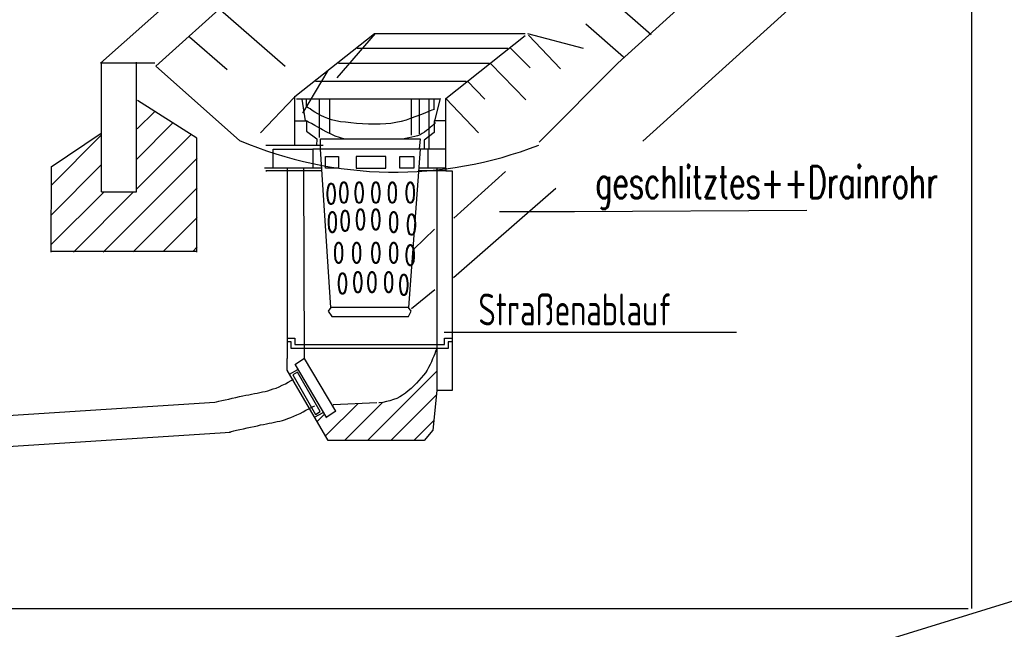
# Model space of a CAD drawing. Extents: x 3409653 to 3410193, y 5788342 to 5789000.
# Tile 46 of 79: x 3409832 to 3409863, y 5788860 to 5788879. Entities that reach past the tile are written whole.
import ezdxf

# ---------------------------------------------------------------- set-up
doc = ezdxf.new("R2010")
doc.units = 0
doc.header["$MEASUREMENT"] = 0
for name, pattern in [('LINIENART0', [0]), ('LINIENART1', [50, 40, -10]), ('LINIENART4', [120, 70, -10, 10, -10, 10, -10])]:
    doc.linetypes.add(name, pattern=pattern)
doc.layers.add('Schnitt_Ablauf_Mulde', color=7, linetype='Continuous')
doc.layers.add('TOP-LINIEN', color=7, linetype='Continuous')
doc.styles.add('SIMPLEX', font='simplex')

msp = doc.modelspace()

# ---------------------------------------------------------------- linework, layer by layer
at = {"layer": 'Schnitt_Ablauf_Mulde', "color": 176, "linetype": 'LINIENART0'}
for p, q in [((3409861.90976, 5788891.33486), (3409861.90976, 5788860.65722)), ((3409861.90976, 5788891.33486), (3409861.90976, 5788860.65722)), ((3409802.50769, 5788860.65722), (3409861.80765, 5788860.65722)), ((3409802.50769, 5788860.65722), (3409861.80765, 5788860.65722))]:
    msp.add_line(p, q, dxfattribs=at)
at = {"layer": 'Schnitt_Ablauf_Mulde', "color": 144, "linetype": 'LINIENART0'}
for p, q in [((3409834.63184, 5788877.73694), (3409847.6894, 5788889.2897)), ((3409834.63184, 5788877.73694), (3409847.6894, 5788889.2897)), ((3409836.36578, 5788877.63434), (3409846.93358, 5788887.17614)), ((3409836.36578, 5788877.63434), (3409846.93358, 5788887.17614)), ((3409850.83238, 5788877.73694), (3409857.03968, 5788883.34232)), ((3409850.83238, 5788877.73694), (3409857.03968, 5788883.34232)), ((3409851.6221, 5788875.29529), (3409857.8294, 5788880.90067)), ((3409851.6221, 5788875.29529), (3409857.8294, 5788880.90067)), ((3409849.85768, 5788880.40454), (3409851.88574, 5788878.63298)), ((3409849.85768, 5788880.40454), (3409851.88574, 5788878.63298)), ((3409838.39384, 5788879.40248), (3409840.41848, 5788877.63434)), ((3409838.39384, 5788879.40248), (3409840.41848, 5788877.63434)), ((3409849.83374, 5788878.9613), (3409851.01364, 5788877.93188)), ((3409849.83374, 5788878.9613), (3409851.01364, 5788877.93188)), ((3409837.41914, 5788878.56116), (3409838.59904, 5788877.53174)), ((3409837.41914, 5788878.56116), (3409838.59904, 5788877.53174)), ((3409840.72628, 5788876.68358), (3409843.21604, 5788878.66034)), ((3409840.72628, 5788876.68358), (3409843.21604, 5788878.66034)), ((3409843.23998, 5788878.66034), (3409842.03614, 5788877.27524)), ((3409843.23998, 5788878.66034), (3409842.03614, 5788877.27524)), ((3409843.21604, 5788878.66034), (3409847.93564, 5788878.66034)), ((3409843.21604, 5788878.66034), (3409847.93564, 5788878.66034)), ((3409845.44588, 5788876.62886), (3409847.93564, 5788878.6022)), ((3409845.44588, 5788876.62886), (3409847.93564, 5788878.6022)), ((3409848.01088, 5788878.66034), (3409849.75508, 5788878.19864)), ((3409848.01088, 5788878.66034), (3409849.75508, 5788878.19864)), ((3409848.03824, 5788878.60904), (3409849.03688, 5788877.55568)), ((3409848.03824, 5788878.60904), (3409849.03688, 5788877.55568)), ((3409842.67568, 5788878.19864), (3409847.39528, 5788878.19864)), ((3409842.67568, 5788878.19864), (3409847.39528, 5788878.19864)), ((3409847.45684, 5788878.22258), (3409848.08954, 5788877.58304)), ((3409847.45684, 5788878.22258), (3409848.08954, 5788877.58304)), ((3409836.335, 5788877.73694), (3409834.63184, 5788877.73694)), ((3409836.335, 5788877.73694), (3409834.63184, 5788877.73694)), ((3409834.66946, 5788873.70476), (3409834.67288, 5788877.76088)), ((3409834.66946, 5788873.70476), (3409834.67288, 5788877.76088)), ((3409835.76044, 5788873.70476), (3409835.76044, 5788877.76088)), ((3409835.76044, 5788873.70476), (3409835.76044, 5788877.76088)), ((3409838.98892, 5788875.31558), (3409836.36578, 5788877.63434)), ((3409838.98892, 5788875.31558), (3409836.36578, 5788877.63434)), ((3409842.08744, 5788877.73694), (3409846.80704, 5788877.73694)), ((3409842.08744, 5788877.73694), (3409846.80704, 5788877.73694)), ((3409846.85834, 5788877.70958), (3409847.95958, 5788876.58098)), ((3409846.85834, 5788877.70958), (3409847.95958, 5788876.58098)), ((3409848.36998, 5788875.25402), (3409850.83238, 5788877.73694)), ((3409848.36998, 5788875.25402), (3409850.83238, 5788877.73694)), ((3409841.75228, 5788877.50438), (3409840.95884, 5788876.17058)), ((3409841.75228, 5788877.50438), (3409840.95884, 5788876.17058)), ((3409841.36924, 5788877.17264), (3409846.08884, 5788877.17264)), ((3409841.36924, 5788877.17264), (3409846.08884, 5788877.17264)), ((3409846.12988, 5788877.1658), (3409846.67708, 5788876.60834)), ((3409846.12988, 5788877.1658), (3409846.67708, 5788876.60834)), ((3409840.70234, 5788876.65964), (3409839.64898, 5788875.55498)), ((3409840.70234, 5788876.65964), (3409839.64898, 5788875.55498)), ((3409840.71602, 5788876.7041), (3409840.71602, 5788875.16168)), ((3409840.71602, 5788876.7041), (3409840.71602, 5788875.16168)), ((3409837.65512, 5788875.38056), (3409835.79806, 5788876.56046)), ((3409837.65512, 5788875.38056), (3409835.79806, 5788876.56046)), ((3409845.28856, 5788876.60834), (3409840.77758, 5788876.60834)), ((3409845.28856, 5788876.60834), (3409840.77758, 5788876.60834)), ((3409840.93832, 5788876.60834), (3409841.04434, 5788875.92434)), ((3409840.93832, 5788876.60834), (3409841.04434, 5788875.92434)), ((3409841.08538, 5788876.36552), (3409841.08538, 5788876.60834)), ((3409841.08538, 5788876.36552), (3409841.08538, 5788876.60834)), ((3409841.13668, 5788876.33474), (3409841.08538, 5788876.36552)), ((3409841.13668, 5788876.33474), (3409841.08538, 5788876.36552)), ((3409841.48552, 5788876.61176), (3409841.48552, 5788875.40792)), ((3409841.48552, 5788876.61176), (3409841.48552, 5788875.40792)), ((3409841.81042, 5788876.61176), (3409841.81042, 5788875.5242)), ((3409841.81042, 5788876.61176), (3409841.81042, 5788875.5242)), ((3409844.36858, 5788876.62202), (3409844.36858, 5788875.48316)), ((3409844.36858, 5788876.62202), (3409844.36858, 5788875.48316)), ((3409844.6114, 5788876.62886), (3409844.6114, 5788875.5242)), ((3409844.6114, 5788876.62886), (3409844.6114, 5788875.5242)), ((3409844.93288, 5788875.04198), (3409844.93288, 5788876.62886)), ((3409844.93288, 5788875.04198), (3409844.93288, 5788876.62886)), ((3409844.93288, 5788875.04198), (3409844.93288, 5788876.62886)), ((3409844.93288, 5788875.04198), (3409844.93288, 5788876.62886)), ((3409845.08678, 5788876.28344), (3409845.08678, 5788876.62886)), ((3409845.27146, 5788876.62886), (3409845.08678, 5788875.8833)), ((3409845.08678, 5788876.28344), (3409845.08678, 5788876.62886)), ((3409845.27146, 5788876.62886), (3409845.08678, 5788875.8833)), ((3409845.44588, 5788875.04198), (3409845.44588, 5788876.62886)), ((3409845.44588, 5788876.62886), (3409846.47188, 5788875.55498)), ((3409845.44588, 5788875.04198), (3409845.44588, 5788876.62886)), ((3409845.44588, 5788876.62886), (3409846.47188, 5788875.55498)), ((3409835.7878, 5788875.67468), (3409836.335, 5788876.22188)), ((3409835.7878, 5788875.67468), (3409836.335, 5788876.22188)), ((3409841.19824, 5788876.30054), (3409841.13668, 5788876.33474)), ((3409841.19824, 5788876.30054), (3409841.13668, 5788876.33474)), ((3409841.27006, 5788876.25266), (3409841.19824, 5788876.30054)), ((3409841.27006, 5788876.25266), (3409841.19824, 5788876.30054)), ((3409841.34872, 5788876.20136), (3409841.27006, 5788876.25266)), ((3409841.34872, 5788876.20136), (3409841.27006, 5788876.25266)), ((3409841.44106, 5788876.15006), (3409841.34872, 5788876.20136)), ((3409841.44106, 5788876.15006), (3409841.34872, 5788876.20136)), ((3409841.53682, 5788876.09534), (3409841.44106, 5788876.15006)), ((3409841.53682, 5788876.09534), (3409841.44106, 5788876.15006)), ((3409841.64626, 5788876.04404), (3409841.53682, 5788876.09534)), ((3409841.64626, 5788876.04404), (3409841.53682, 5788876.09534)), ((3409841.75912, 5788875.99616), (3409841.64626, 5788876.04404)), ((3409841.75912, 5788875.99616), (3409841.64626, 5788876.04404)), ((3409844.51222, 5788876.05772), (3409844.36516, 5788876.00642)), ((3409844.51222, 5788876.05772), (3409844.36516, 5788876.00642)), ((3409844.65586, 5788876.11586), (3409844.51222, 5788876.05772)), ((3409844.65586, 5788876.11586), (3409844.51222, 5788876.05772)), ((3409844.78924, 5788876.17058), (3409844.65586, 5788876.11586)), ((3409844.78924, 5788876.17058), (3409844.65586, 5788876.11586)), ((3409844.90894, 5788876.21846), (3409844.78924, 5788876.17058)), ((3409844.90894, 5788876.21846), (3409844.78924, 5788876.17058)), ((3409845.01154, 5788876.2595), (3409844.90894, 5788876.21846)), ((3409845.01154, 5788876.2595), (3409844.90894, 5788876.21846)), ((3409845.08678, 5788876.28344), (3409845.01154, 5788876.2595)), ((3409845.08678, 5788876.28344), (3409845.01154, 5788876.2595)), ((3409835.77754, 5788874.73076), (3409836.90614, 5788875.85936)), ((3409835.77754, 5788874.73076), (3409836.90614, 5788875.85936)), ((3409840.72628, 5788875.92434), (3409841.08538, 5788875.92434)), ((3409840.72628, 5788875.92434), (3409841.08538, 5788875.92434)), ((3409841.15378, 5788875.89014), (3409841.08538, 5788875.92434)), ((3409841.08538, 5788875.92434), (3409841.08538, 5788875.60628)), ((3409841.15378, 5788875.89014), (3409841.08538, 5788875.92434)), ((3409841.08538, 5788875.92434), (3409841.08538, 5788875.60628)), ((3409841.24612, 5788875.84226), (3409841.15378, 5788875.89014)), ((3409841.24612, 5788875.84226), (3409841.15378, 5788875.89014)), ((3409841.34872, 5788875.7807), (3409841.24612, 5788875.84226)), ((3409841.34872, 5788875.7807), (3409841.24612, 5788875.84226)), ((3409841.465, 5788875.71572), (3409841.34872, 5788875.7807)), ((3409841.465, 5788875.71572), (3409841.34872, 5788875.7807)), ((3409841.8754, 5788875.95512), (3409841.75912, 5788875.99616)), ((3409841.8754, 5788875.95512), (3409841.75912, 5788875.99616)), ((3409842.00878, 5788875.92434), (3409841.8754, 5788875.95512)), ((3409842.00878, 5788875.92434), (3409841.8754, 5788875.95512)), ((3409842.149, 5788875.9004), (3409842.00878, 5788875.92434)), ((3409842.149, 5788875.9004), (3409842.00878, 5788875.92434)), ((3409842.30632, 5788875.87988), (3409842.149, 5788875.9004)), ((3409842.30632, 5788875.87988), (3409842.149, 5788875.9004)), ((3409842.47732, 5788875.85936), (3409842.30632, 5788875.87988)), ((3409842.47732, 5788875.85936), (3409842.30632, 5788875.87988)), ((3409842.65516, 5788875.84226), (3409842.47732, 5788875.85936)), ((3409842.65516, 5788875.84226), (3409842.47732, 5788875.85936)), ((3409842.83984, 5788875.832), (3409842.65516, 5788875.84226)), ((3409842.83984, 5788875.832), (3409842.65516, 5788875.84226)), ((3409843.02452, 5788875.82174), (3409842.83984, 5788875.832)), ((3409843.02452, 5788875.82174), (3409842.83984, 5788875.832)), ((3409843.21604, 5788875.82174), (3409843.02452, 5788875.82174)), ((3409843.21604, 5788875.82174), (3409843.02452, 5788875.82174)), ((3409843.39388, 5788875.82174), (3409843.21604, 5788875.82174)), ((3409843.39388, 5788875.82174), (3409843.21604, 5788875.82174)), ((3409843.5683, 5788875.832), (3409843.39388, 5788875.82174)), ((3409843.5683, 5788875.832), (3409843.39388, 5788875.82174)), ((3409843.72904, 5788875.84226), (3409843.5683, 5788875.832)), ((3409843.72904, 5788875.84226), (3409843.5683, 5788875.832)), ((3409843.88294, 5788875.86962), (3409843.72904, 5788875.84226)), ((3409843.88294, 5788875.86962), (3409843.72904, 5788875.84226)), ((3409844.0471, 5788875.91066), (3409843.88294, 5788875.86962)), ((3409844.0471, 5788875.91066), (3409843.88294, 5788875.86962)), ((3409844.20442, 5788875.9517), (3409844.0471, 5788875.91066)), ((3409844.20442, 5788875.9517), (3409844.0471, 5788875.91066)), ((3409844.36516, 5788876.00642), (3409844.20442, 5788875.9517)), ((3409844.36516, 5788876.00642), (3409844.20442, 5788875.9517)), ((3409845.01154, 5788875.76018), (3409844.96024, 5788875.71572)), ((3409845.01154, 5788875.76018), (3409844.96024, 5788875.71572)), ((3409845.05258, 5788875.80122), (3409845.01154, 5788875.76018)), ((3409845.05258, 5788875.80122), (3409845.01154, 5788875.76018)), ((3409845.08678, 5788875.832), (3409845.05258, 5788875.80122)), ((3409845.08678, 5788875.832), (3409845.05258, 5788875.80122)), ((3409845.44588, 5788875.92434), (3409845.08678, 5788875.92434)), ((3409845.08678, 5788875.92434), (3409845.08678, 5788875.56524)), ((3409845.44588, 5788875.92434), (3409845.08678, 5788875.92434)), ((3409845.08678, 5788875.92434), (3409845.08678, 5788875.56524)), ((3409845.1244, 5788875.85936), (3409845.08678, 5788875.832)), ((3409845.1244, 5788875.85936), (3409845.08678, 5788875.832)), ((3409833.08942, 5788873.90312), (3409834.6592, 5788875.4729)), ((3409833.08942, 5788873.90312), (3409834.6592, 5788875.4729)), ((3409833.09284, 5788874.48794), (3409834.6592, 5788875.5413)), ((3409833.09284, 5788874.48794), (3409834.6592, 5788875.5413)), ((3409835.76044, 5788873.78684), (3409837.47386, 5788875.50026)), ((3409835.76044, 5788873.78684), (3409837.47386, 5788875.50026)), ((3409841.08538, 5788875.60628), (3409841.41028, 5788875.36688)), ((3409841.08538, 5788875.60628), (3409841.41028, 5788875.36688)), ((3409841.58812, 5788875.6439), (3409841.465, 5788875.71572)), ((3409841.58812, 5788875.6439), (3409841.465, 5788875.71572)), ((3409841.7215, 5788875.5755), (3409841.58812, 5788875.6439)), ((3409841.7215, 5788875.5755), (3409841.58812, 5788875.6439)), ((3409841.85488, 5788875.51052), (3409841.7215, 5788875.5755)), ((3409841.85488, 5788875.51052), (3409841.7215, 5788875.5755)), ((3409841.98826, 5788875.44896), (3409841.85488, 5788875.51052)), ((3409841.98826, 5788875.44896), (3409841.85488, 5788875.51052)), ((3409842.12164, 5788875.40108), (3409841.98826, 5788875.44896)), ((3409842.12164, 5788875.40108), (3409841.98826, 5788875.44896)), ((3409844.38568, 5788875.41134), (3409844.29334, 5788875.39082)), ((3409844.38568, 5788875.41134), (3409844.29334, 5788875.39082)), ((3409844.47802, 5788875.43186), (3409844.38568, 5788875.41134)), ((3409844.47802, 5788875.43186), (3409844.38568, 5788875.41134)), ((3409844.5601, 5788875.45922), (3409844.47802, 5788875.43186)), ((3409844.5601, 5788875.45922), (3409844.47802, 5788875.43186)), ((3409844.64218, 5788875.49342), (3409844.5601, 5788875.45922)), ((3409844.64218, 5788875.49342), (3409844.5601, 5788875.45922)), ((3409844.714, 5788875.53104), (3409844.64218, 5788875.49342)), ((3409844.714, 5788875.53104), (3409844.64218, 5788875.49342)), ((3409844.77898, 5788875.5755), (3409844.714, 5788875.53104)), ((3409844.77898, 5788875.5755), (3409844.714, 5788875.53104)), ((3409845.08678, 5788875.56524), (3409844.76872, 5788875.32584)), ((3409845.08678, 5788875.56524), (3409844.76872, 5788875.32584)), ((3409844.84738, 5788875.62338), (3409844.77898, 5788875.5755)), ((3409844.84738, 5788875.62338), (3409844.77898, 5788875.5755)), ((3409844.90894, 5788875.66784), (3409844.84738, 5788875.62338)), ((3409844.90894, 5788875.66784), (3409844.84738, 5788875.62338)), ((3409844.96024, 5788875.71572), (3409844.90894, 5788875.66784)), ((3409844.96024, 5788875.71572), (3409844.90894, 5788875.66784)), ((3409837.65512, 5788871.81008), (3409837.65512, 5788875.38056)), ((3409837.65512, 5788871.81008), (3409837.65512, 5788875.38056)), ((3409839.80972, 5788875.1651), (3409841.60864, 5788875.1651)), ((3409839.80972, 5788875.1651), (3409841.60864, 5788875.1651)), ((3409841.41028, 5788875.35662), (3409841.40344, 5788875.1651)), ((3409841.41028, 5788875.35662), (3409841.40344, 5788875.1651)), ((3409841.41028, 5788875.36688), (3409841.41028, 5788875.35662)), ((3409841.41028, 5788875.36688), (3409841.41028, 5788875.35662)), ((3409841.52656, 5788875.04198), (3409841.52656, 5788875.36688)), ((3409841.52656, 5788875.36688), (3409844.6456, 5788875.36688)), ((3409841.52656, 5788875.04198), (3409841.52656, 5788875.36688)), ((3409841.52656, 5788875.36688), (3409844.6456, 5788875.36688)), ((3409842.24476, 5788875.36688), (3409842.12164, 5788875.40108)), ((3409842.24476, 5788875.36688), (3409842.12164, 5788875.40108)), ((3409842.2516, 5788875.36688), (3409842.24476, 5788875.36688)), ((3409842.2516, 5788875.36688), (3409842.24476, 5788875.36688)), ((3409844.19074, 5788875.3703), (3409844.0984, 5788875.35662)), ((3409844.19074, 5788875.3703), (3409844.0984, 5788875.35662)), ((3409844.29334, 5788875.39082), (3409844.19074, 5788875.3703)), ((3409844.29334, 5788875.39082), (3409844.19074, 5788875.3703)), ((3409844.6456, 5788875.36688), (3409844.6114, 5788875.04198)), ((3409844.6456, 5788875.36688), (3409844.6114, 5788875.04198)), ((3409844.76872, 5788875.32584), (3409844.76872, 5788875.04198)), ((3409844.76872, 5788875.32584), (3409844.76872, 5788875.04198)), ((3409840.0457, 5788874.44348), (3409840.0457, 5788875.04198)), ((3409840.0457, 5788875.04198), (3409841.28716, 5788875.04198)), ((3409840.0457, 5788874.44348), (3409840.0457, 5788875.04198)), ((3409840.0457, 5788875.04198), (3409841.28716, 5788875.04198)), ((3409844.88842, 5788875.04198), (3409841.28716, 5788875.04198)), ((3409841.28716, 5788875.04198), (3409841.28716, 5788874.44348)), ((3409844.88842, 5788875.04198), (3409841.28716, 5788875.04198)), ((3409841.28716, 5788875.04198), (3409841.28716, 5788874.44348)), ((3409841.84462, 5788870.08298), (3409841.52656, 5788875.04198)), ((3409841.84462, 5788870.08298), (3409841.52656, 5788875.04198)), ((3409841.6873, 5788874.44348), (3409841.6873, 5788874.806)), ((3409841.6873, 5788874.806), (3409842.08744, 5788874.806)), ((3409841.6873, 5788874.44348), (3409841.6873, 5788874.806)), ((3409841.6873, 5788874.806), (3409842.08744, 5788874.806)), ((3409842.08744, 5788874.806), (3409842.08744, 5788874.44348)), ((3409842.08744, 5788874.806), (3409842.08744, 5788874.44348)), ((3409842.6449, 5788874.806), (3409842.6449, 5788874.44348)), ((3409843.5683, 5788874.806), (3409842.6449, 5788874.806)), ((3409842.6449, 5788874.806), (3409842.6449, 5788874.44348)), ((3409843.5683, 5788874.806), (3409842.6449, 5788874.806)), ((3409843.5683, 5788874.44348), (3409843.5683, 5788874.806)), ((3409843.5683, 5788874.44348), (3409843.5683, 5788874.806)), ((3409844.00948, 5788874.44348), (3409844.00948, 5788874.806)), ((3409844.00948, 5788874.806), (3409844.44724, 5788874.806)), ((3409844.00948, 5788874.44348), (3409844.00948, 5788874.806)), ((3409844.00948, 5788874.806), (3409844.44724, 5788874.806)), ((3409844.6456, 5788875.04198), (3409844.2865, 5788870.08298)), ((3409844.6456, 5788875.04198), (3409844.2865, 5788870.08298)), ((3409844.44724, 5788874.806), (3409844.44724, 5788874.44348)), ((3409844.44724, 5788874.806), (3409844.44724, 5788874.44348)), ((3409845.44588, 5788875.04198), (3409844.88842, 5788875.04198)), ((3409844.88842, 5788875.04198), (3409844.88842, 5788874.44348)), ((3409845.44588, 5788875.04198), (3409844.88842, 5788875.04198)), ((3409844.88842, 5788875.04198), (3409844.88842, 5788874.44348)), ((3409845.44588, 5788874.44348), (3409845.44588, 5788875.04198)), ((3409845.44588, 5788874.44348), (3409845.44588, 5788875.04198)), ((3409833.09284, 5788874.48794), (3409833.08258, 5788871.81008)), ((3409833.09284, 5788874.48794), (3409833.08258, 5788871.81008)), ((3409833.08942, 5788872.9763), (3409834.66262, 5788874.54608)), ((3409833.08942, 5788872.9763), (3409834.66262, 5788874.54608)), ((3409834.72418, 5788871.81692), (3409837.65854, 5788874.7547)), ((3409834.72418, 5788871.81692), (3409837.65854, 5788874.7547)), ((3409841.56418, 5788874.44348), (3409839.76868, 5788874.44348)), ((3409841.56418, 5788874.44348), (3409839.76868, 5788874.44348)), ((3409841.5676, 5788874.36482), (3409839.80972, 5788874.36482)), ((3409839.80972, 5788874.36482), (3409839.8405, 5788874.36482)), ((3409841.5676, 5788874.36482), (3409839.80972, 5788874.36482)), ((3409839.80972, 5788874.36482), (3409839.8405, 5788874.36482)), ((3409840.48688, 5788874.43664), (3409840.48688, 5788868.48242)), ((3409840.48688, 5788874.43664), (3409840.48688, 5788868.48242)), ((3409840.99304, 5788874.43664), (3409841.01014, 5788868.48242)), ((3409840.99304, 5788874.43664), (3409841.01014, 5788868.48242)), ((3409842.08744, 5788874.44348), (3409841.6873, 5788874.44348)), ((3409842.08744, 5788874.44348), (3409841.6873, 5788874.44348)), ((3409842.6449, 5788874.44348), (3409843.5683, 5788874.44348)), ((3409842.6449, 5788874.44348), (3409843.5683, 5788874.44348)), ((3409844.44724, 5788874.44348), (3409844.00948, 5788874.44348)), ((3409844.44724, 5788874.44348), (3409844.00948, 5788874.44348)), ((3409845.44588, 5788874.36482), (3409844.5943, 5788874.36482)), ((3409845.44588, 5788874.36482), (3409844.5943, 5788874.36482)), ((3409845.44588, 5788874.44348), (3409844.60114, 5788874.44348)), ((3409845.44588, 5788874.44348), (3409844.60114, 5788874.44348)), ((3409845.16886, 5788874.44348), (3409845.16886, 5788867.48036)), ((3409845.16886, 5788874.44348), (3409845.16886, 5788867.48036)), ((3409845.44588, 5788874.44348), (3409845.44588, 5788874.36482)), ((3409845.44588, 5788874.44348), (3409845.44588, 5788874.36482)), ((3409845.44588, 5788874.36482), (3409845.64766, 5788874.36482)), ((3409845.44588, 5788874.36482), (3409845.64766, 5788874.36482)), ((3409845.64766, 5788874.36482), (3409845.64766, 5788867.48036)), ((3409845.64766, 5788874.36482), (3409845.64766, 5788867.48036)), ((3409833.08258, 5788872.04264), (3409834.75154, 5788873.70476)), ((3409833.08258, 5788872.04264), (3409834.75154, 5788873.70476)), ((3409833.7871, 5788871.81692), (3409835.67494, 5788873.70476)), ((3409833.7871, 5788871.81692), (3409835.67494, 5788873.70476)), ((3409834.66946, 5788873.70818), (3409835.76044, 5788873.70818)), ((3409834.66946, 5788873.70818), (3409835.76044, 5788873.70818)), ((3409835.65784, 5788871.82718), (3409837.66538, 5788873.82788)), ((3409835.65784, 5788871.82718), (3409837.66538, 5788873.82788)), ((3409836.59834, 5788871.83744), (3409837.66538, 5788872.90448)), ((3409836.59834, 5788871.83744), (3409837.66538, 5788872.90448)), ((3409837.6688, 5788871.84086), (3409833.07232, 5788871.84086)), ((3409837.6688, 5788871.84086), (3409833.07232, 5788871.84086)), ((3409837.532, 5788871.84086), (3409837.6688, 5788871.98108)), ((3409837.532, 5788871.84086), (3409837.6688, 5788871.98108)), ((3409841.84462, 5788870.08298), (3409841.76938, 5788869.96328)), ((3409841.84462, 5788870.08298), (3409841.76938, 5788869.96328)), ((3409841.76938, 5788869.96328), (3409841.88566, 5788869.80596)), ((3409841.76938, 5788869.96328), (3409841.88566, 5788869.80596)), ((3409844.2865, 5788870.08298), (3409841.84462, 5788870.08298)), ((3409844.2865, 5788870.08298), (3409841.84462, 5788870.08298)), ((3409844.36858, 5788869.96328), (3409844.2865, 5788870.08298)), ((3409844.36858, 5788869.96328), (3409844.2865, 5788870.08298)), ((3409844.2865, 5788869.80596), (3409844.36858, 5788869.96328)), ((3409844.2865, 5788869.80596), (3409844.36858, 5788869.96328)), ((3409841.88566, 5788869.80596), (3409844.2865, 5788869.80596)), ((3409841.88566, 5788869.80596), (3409844.2865, 5788869.80596)), ((3409840.48688, 5788869.12196), (3409840.72628, 5788869.12196)), ((3409840.48688, 5788869.12196), (3409840.72628, 5788869.12196)), ((3409840.61, 5788869.00568), (3409840.48688, 5788869.00568)), ((3409840.61, 5788869.00568), (3409840.48688, 5788869.00568)), ((3409840.61, 5788868.8039), (3409840.61, 5788869.00568)), ((3409840.61, 5788868.8039), (3409840.61, 5788869.00568)), ((3409840.72628, 5788869.12196), (3409840.72628, 5788868.9236)), ((3409840.72628, 5788869.12196), (3409840.72628, 5788868.9236)), ((3409845.41168, 5788868.9236), (3409845.41168, 5788869.12196)), ((3409845.41168, 5788869.12196), (3409845.64766, 5788869.12196)), ((3409845.41168, 5788868.9236), (3409845.41168, 5788869.12196)), ((3409845.41168, 5788869.12196), (3409845.64766, 5788869.12196)), ((3409845.64766, 5788869.00568), (3409845.52796, 5788869.00568)), ((3409845.52796, 5788869.00568), (3409845.52796, 5788868.8039)), ((3409845.64766, 5788869.00568), (3409845.52796, 5788869.00568)), ((3409845.52796, 5788869.00568), (3409845.52796, 5788868.8039)), ((3409845.64766, 5788869.12196), (3409845.64766, 5788869.00568)), ((3409845.64766, 5788869.12196), (3409845.64766, 5788869.00568)), ((3409845.52796, 5788868.8039), (3409840.61, 5788868.8039)), ((3409845.52796, 5788868.8039), (3409840.61, 5788868.8039)), ((3409840.72628, 5788868.9236), (3409845.41168, 5788868.9236)), ((3409840.72628, 5788868.9236), (3409845.41168, 5788868.9236)), ((3409845.10388, 5788868.62948), (3409845.0731, 5788868.55424)), ((3409845.10388, 5788868.62948), (3409845.0731, 5788868.55424)), ((3409845.12782, 5788868.7013), (3409845.10388, 5788868.62948)), ((3409845.12782, 5788868.7013), (3409845.10388, 5788868.62948)), ((3409845.14834, 5788868.75944), (3409845.12782, 5788868.7013)), ((3409845.14834, 5788868.75944), (3409845.12782, 5788868.7013)), ((3409845.16886, 5788868.8039), (3409845.14834, 5788868.75944)), ((3409845.16886, 5788868.8039), (3409845.14834, 5788868.75944)), ((3409840.48688, 5788868.12332), (3409840.48688, 5788868.48242)), ((3409840.48688, 5788868.12332), (3409840.48688, 5788868.48242)), ((3409841.02382, 5788868.48584), (3409840.72286, 5788868.28748)), ((3409841.02382, 5788868.48584), (3409840.72286, 5788868.28748)), ((3409842.00878, 5788866.84082), (3409841.02382, 5788868.48584)), ((3409842.00878, 5788866.84082), (3409841.02382, 5788868.48584)), ((3409845.00128, 5788868.38324), (3409844.96024, 5788868.29774)), ((3409845.00128, 5788868.38324), (3409844.96024, 5788868.29774)), ((3409845.03548, 5788868.47216), (3409845.00128, 5788868.38324)), ((3409845.03548, 5788868.47216), (3409845.00128, 5788868.38324)), ((3409845.0731, 5788868.55424), (3409845.03548, 5788868.47216)), ((3409845.0731, 5788868.55424), (3409845.03548, 5788868.47216)), ((3409841.76938, 5788865.92084), (3409840.48688, 5788868.12332)), ((3409841.76938, 5788865.92084), (3409840.48688, 5788868.12332)), ((3409840.55186, 5788867.99336), (3409840.81862, 5788868.14384)), ((3409840.55186, 5788867.99336), (3409840.81862, 5788868.14384)), ((3409840.80494, 5788868.06176), (3409840.65446, 5788867.97284)), ((3409840.80494, 5788868.06176), (3409840.65446, 5788867.97284)), ((3409840.73654, 5788868.2909), (3409841.71124, 5788866.62878)), ((3409840.73654, 5788868.2909), (3409841.71124, 5788866.62878)), ((3409841.5163, 5788866.82372), (3409840.80494, 5788868.06176)), ((3409841.5163, 5788866.82372), (3409840.80494, 5788868.06176)), ((3409843.00058, 5788865.92084), (3409845.1586, 5788868.08228)), ((3409843.00058, 5788865.92084), (3409845.1586, 5788868.08228)), ((3409844.80976, 5788868.04124), (3409844.7482, 5788867.96258)), ((3409844.80976, 5788868.04124), (3409844.7482, 5788867.96258)), ((3409844.86106, 5788868.12332), (3409844.80976, 5788868.04124)), ((3409844.86106, 5788868.12332), (3409844.80976, 5788868.04124)), ((3409844.91236, 5788868.20882), (3409844.86106, 5788868.12332)), ((3409844.91236, 5788868.20882), (3409844.86106, 5788868.12332)), ((3409844.96024, 5788868.29774), (3409844.91236, 5788868.20882)), ((3409844.96024, 5788868.29774), (3409844.91236, 5788868.20882)), ((3409840.65446, 5788867.97284), (3409841.36924, 5788866.73822)), ((3409840.65446, 5788867.97284), (3409841.36924, 5788866.73822)), ((3409844.53274, 5788867.71292), (3409844.45066, 5788867.63084)), ((3409844.53274, 5788867.71292), (3409844.45066, 5788867.63084)), ((3409844.60456, 5788867.79842), (3409844.53274, 5788867.71292)), ((3409844.60456, 5788867.79842), (3409844.53274, 5788867.71292)), ((3409844.68322, 5788867.8805), (3409844.60456, 5788867.79842)), ((3409844.68322, 5788867.8805), (3409844.60456, 5788867.79842)), ((3409844.7482, 5788867.96258), (3409844.68322, 5788867.8805)), ((3409844.7482, 5788867.96258), (3409844.68322, 5788867.8805)), ((3409844.19074, 5788867.39828), (3409844.0984, 5788867.33672)), ((3409844.19074, 5788867.39828), (3409844.0984, 5788867.33672)), ((3409844.27624, 5788867.4701), (3409844.19074, 5788867.39828)), ((3409844.27624, 5788867.4701), (3409844.19074, 5788867.39828)), ((3409844.36516, 5788867.54876), (3409844.27624, 5788867.4701)), ((3409844.36516, 5788867.54876), (3409844.27624, 5788867.4701)), ((3409844.45066, 5788867.63084), (3409844.36516, 5788867.54876)), ((3409844.45066, 5788867.63084), (3409844.36516, 5788867.54876)), ((3409845.16886, 5788867.48036), (3409845.04574, 5788866.2389)), ((3409845.16886, 5788867.48036), (3409845.04574, 5788866.2389)), ((3409845.64766, 5788867.48036), (3409845.16886, 5788867.48036)), ((3409845.64766, 5788867.48036), (3409845.16886, 5788867.48036)), ((3409843.28786, 5788867.10074), (3409841.9267, 5788867.03918)), ((3409843.28786, 5788867.10074), (3409841.9267, 5788867.03918)), ((3409842.27554, 5788865.92084), (3409843.4657, 5788867.111)), ((3409842.27554, 5788865.92084), (3409843.4657, 5788867.111)), ((3409843.3631, 5788867.09732), (3409843.34942, 5788867.09732)), ((3409843.3631, 5788867.09732), (3409843.34942, 5788867.09732)), ((3409843.47596, 5788867.111), (3409843.3631, 5788867.09732)), ((3409843.47596, 5788867.111), (3409843.3631, 5788867.09732)), ((3409843.58882, 5788867.13836), (3409843.47596, 5788867.111)), ((3409843.58882, 5788867.13836), (3409843.47596, 5788867.111)), ((3409843.69826, 5788867.1623), (3409843.58882, 5788867.13836)), ((3409843.69826, 5788867.1623), (3409843.58882, 5788867.13836)), ((3409843.81112, 5788867.19992), (3409843.69826, 5788867.1623)), ((3409843.81112, 5788867.19992), (3409843.69826, 5788867.1623)), ((3409843.72904, 5788865.92084), (3409845.15518, 5788867.35382)), ((3409843.72904, 5788865.92084), (3409845.15518, 5788867.35382)), ((3409843.91372, 5788867.23412), (3409843.81112, 5788867.19992)), ((3409843.91372, 5788867.23412), (3409843.81112, 5788867.19992)), ((3409844.00948, 5788867.282), (3409843.91372, 5788867.23412)), ((3409844.00948, 5788867.282), (3409843.91372, 5788867.23412)), ((3409844.0984, 5788867.33672), (3409844.00948, 5788867.282)), ((3409844.0984, 5788867.33672), (3409844.00948, 5788867.282)), ((3409841.33846, 5788866.64588), (3409841.60522, 5788866.79294)), ((3409841.33846, 5788866.64588), (3409841.60522, 5788866.79294)), ((3409841.36924, 5788866.73822), (3409841.5163, 5788866.82372)), ((3409841.36924, 5788866.73822), (3409841.5163, 5788866.82372)), ((3409841.6873, 5788866.06106), (3409842.70646, 5788867.0768)), ((3409841.6873, 5788866.06106), (3409842.70646, 5788867.0768)), ((3409842.00878, 5788866.84082), (3409841.70782, 5788866.63904)), ((3409842.00878, 5788866.84082), (3409841.70782, 5788866.63904)), ((3409841.93354, 5788867.02892), (3409841.9438, 5788867.04602)), ((3409841.93354, 5788867.02892), (3409841.9438, 5788867.04602)), ((3409841.9951, 5788866.82372), (3409842.00878, 5788866.84082)), ((3409841.9951, 5788866.82372), (3409842.00878, 5788866.84082)), ((3409841.42054, 5788866.51592), (3409841.63942, 5788866.73822)), ((3409841.42054, 5788866.51592), (3409841.63942, 5788866.73822)), ((3409844.45066, 5788865.92084), (3409845.07652, 5788866.5467)), ((3409844.45066, 5788865.92084), (3409845.07652, 5788866.5467)), ((3409845.04574, 5788866.2389), (3409844.76872, 5788865.92084)), ((3409845.04574, 5788866.2389), (3409844.76872, 5788865.92084)), ((3409844.76872, 5788865.92084), (3409841.76938, 5788865.92084)), ((3409844.76872, 5788865.92084), (3409841.76938, 5788865.92084))]:
    msp.add_line(p, q, dxfattribs=at)
at = {"layer": 'Schnitt_Ablauf_Mulde', "color": 154, "linetype": 'LINIENART1'}
for p, q in [((3409845.7, 5788872.882), (3409847.317, 5788874.337)), ((3409845.7, 5788872.882), (3409847.317, 5788874.337)), ((3409847.762, 5788872.828), (3409848.899, 5788873.818)), ((3409847.762, 5788872.828), (3409848.899, 5788873.818)), ((3409845.687, 5788871.022), (3409847.762, 5788872.828)), ((3409845.687, 5788871.022), (3409847.762, 5788872.828)), ((3409844.447, 5788871.912), (3409845.094, 5788872.532)), ((3409844.447, 5788871.912), (3409845.094, 5788872.532)), ((3409844.38, 5788870.052), (3409845.107, 5788870.645)), ((3409844.38, 5788870.052), (3409845.107, 5788870.645))]:
    msp.add_line(p, q, dxfattribs=at)
at = {"layer": 'Schnitt_Ablauf_Mulde', "color": 128, "linetype": 'LINIENART0'}
for p, q in [((3409849.48247, 5788873.08134), (3409847.12894, 5788873.08134)), ((3409849.48247, 5788873.08134), (3409847.12894, 5788873.08134)), ((3409856.75383, 5788873.11647), (3409849.48247, 5788873.08134)), ((3409856.75383, 5788873.11647), (3409849.48247, 5788873.08134)), ((3409845.399, 5788869.31), (3409854.55395, 5788869.31)), ((3409845.399, 5788869.31), (3409854.55395, 5788869.31))]:
    msp.add_line(p, q, dxfattribs=at)
at = {"layer": 'Schnitt_Ablauf_Mulde', "color": 154, "linetype": 'LINIENART0'}
for p, q in [((3409840.42532, 5788867.69582), (3409840.51766, 5788867.74712)), ((3409840.42532, 5788867.69582), (3409840.51766, 5788867.74712)), ((3409840.51766, 5788867.74712), (3409840.61, 5788867.795)), ((3409840.51766, 5788867.74712), (3409840.61, 5788867.795)), ((3409840.61, 5788867.795), (3409840.68182, 5788867.83604)), ((3409840.61, 5788867.795), (3409840.68182, 5788867.83604)), ((3409839.45404, 5788867.38802), (3409839.54296, 5788867.40512)), ((3409839.45404, 5788867.38802), (3409839.54296, 5788867.40512)), ((3409839.54296, 5788867.40512), (3409839.62504, 5788867.4188)), ((3409839.54296, 5788867.40512), (3409839.62504, 5788867.4188)), ((3409839.62504, 5788867.4188), (3409839.71054, 5788867.43932)), ((3409839.62504, 5788867.4188), (3409839.71054, 5788867.43932)), ((3409839.71054, 5788867.43932), (3409839.79262, 5788867.45642)), ((3409839.71054, 5788867.43932), (3409839.79262, 5788867.45642)), ((3409839.79262, 5788867.45642), (3409839.8747, 5788867.47694)), ((3409839.79262, 5788867.45642), (3409839.8747, 5788867.47694)), ((3409839.8747, 5788867.47694), (3409839.96362, 5788867.50088)), ((3409839.8747, 5788867.47694), (3409839.96362, 5788867.50088)), ((3409839.96362, 5788867.50088), (3409840.0457, 5788867.53166)), ((3409839.96362, 5788867.50088), (3409840.0457, 5788867.53166)), ((3409840.0457, 5788867.53166), (3409840.13804, 5788867.56244)), ((3409840.0457, 5788867.53166), (3409840.13804, 5788867.56244)), ((3409840.13804, 5788867.56244), (3409840.23038, 5788867.60348)), ((3409840.13804, 5788867.56244), (3409840.23038, 5788867.60348)), ((3409840.23038, 5788867.60348), (3409840.32614, 5788867.65136)), ((3409840.23038, 5788867.60348), (3409840.32614, 5788867.65136)), ((3409840.32614, 5788867.65136), (3409840.42532, 5788867.69582)), ((3409840.32614, 5788867.65136), (3409840.42532, 5788867.69582)), ((3409815.25754, 5788865.64724), (3409838.21258, 5788867.12126)), ((3409815.25754, 5788865.64724), (3409838.21258, 5788867.12126)), ((3409838.21258, 5788867.12126), (3409838.27414, 5788867.13152)), ((3409838.21258, 5788867.12126), (3409838.27414, 5788867.13152)), ((3409838.27414, 5788867.13152), (3409838.34596, 5788867.15204)), ((3409838.27414, 5788867.13152), (3409838.34596, 5788867.15204)), ((3409838.34596, 5788867.15204), (3409838.4383, 5788867.16914)), ((3409838.34596, 5788867.15204), (3409838.4383, 5788867.16914)), ((3409838.4383, 5788867.16914), (3409838.5409, 5788867.19308)), ((3409838.4383, 5788867.16914), (3409838.5409, 5788867.19308)), ((3409838.5409, 5788867.19308), (3409838.65034, 5788867.2136)), ((3409838.5409, 5788867.19308), (3409838.65034, 5788867.2136)), ((3409838.65034, 5788867.2136), (3409838.7632, 5788867.24096)), ((3409838.65034, 5788867.2136), (3409838.7632, 5788867.24096)), ((3409838.7632, 5788867.24096), (3409838.87606, 5788867.2649)), ((3409838.7632, 5788867.24096), (3409838.87606, 5788867.2649)), ((3409838.87606, 5788867.2649), (3409838.98892, 5788867.29226)), ((3409838.87606, 5788867.2649), (3409838.98892, 5788867.29226)), ((3409838.98892, 5788867.29226), (3409839.09152, 5788867.31278)), ((3409838.98892, 5788867.29226), (3409839.09152, 5788867.31278)), ((3409839.09152, 5788867.31278), (3409839.18728, 5788867.33672)), ((3409839.09152, 5788867.31278), (3409839.18728, 5788867.33672)), ((3409839.18728, 5788867.33672), (3409839.27962, 5788867.35382)), ((3409839.18728, 5788867.33672), (3409839.27962, 5788867.35382)), ((3409839.27962, 5788867.35382), (3409839.36854, 5788867.37434)), ((3409839.27962, 5788867.35382), (3409839.36854, 5788867.37434)), ((3409839.36854, 5788867.37434), (3409839.45404, 5788867.38802)), ((3409839.36854, 5788867.37434), (3409839.45404, 5788867.38802)), ((3409840.88702, 5788866.769), (3409840.97936, 5788866.8203)), ((3409840.88702, 5788866.769), (3409840.97936, 5788866.8203)), ((3409840.97936, 5788866.8203), (3409841.0717, 5788866.86476)), ((3409840.97936, 5788866.8203), (3409841.0717, 5788866.86476)), ((3409841.0717, 5788866.86476), (3409841.1572, 5788866.91264)), ((3409841.0717, 5788866.86476), (3409841.1572, 5788866.91264)), ((3409841.1572, 5788866.91264), (3409841.23586, 5788866.95368)), ((3409841.1572, 5788866.91264), (3409841.23586, 5788866.95368)), ((3409841.23586, 5788866.95368), (3409841.29742, 5788866.98788)), ((3409841.23586, 5788866.95368), (3409841.29742, 5788866.98788)), ((3409841.29742, 5788866.98788), (3409841.34872, 5788867.0084)), ((3409841.29742, 5788866.98788), (3409841.34872, 5788867.0084)), ((3409839.91574, 5788866.4612), (3409840.00466, 5788866.47488)), ((3409839.91574, 5788866.4612), (3409840.00466, 5788866.47488)), ((3409840.00466, 5788866.47488), (3409840.08674, 5788866.49198)), ((3409840.00466, 5788866.47488), (3409840.08674, 5788866.49198)), ((3409840.087, 5788866.492), (3409840.172, 5788866.513)), ((3409840.087, 5788866.492), (3409840.172, 5788866.513)), ((3409840.17224, 5788866.5125), (3409840.25432, 5788866.52618)), ((3409840.17224, 5788866.5125), (3409840.25432, 5788866.52618)), ((3409840.25432, 5788866.52618), (3409840.3364, 5788866.5467)), ((3409840.25432, 5788866.52618), (3409840.3364, 5788866.5467)), ((3409840.3364, 5788866.5467), (3409840.42532, 5788866.57406)), ((3409840.3364, 5788866.5467), (3409840.42532, 5788866.57406)), ((3409840.42532, 5788866.57406), (3409840.5074, 5788866.60484)), ((3409840.42532, 5788866.57406), (3409840.5074, 5788866.60484)), ((3409840.5074, 5788866.60484), (3409840.59974, 5788866.63562)), ((3409840.5074, 5788866.60484), (3409840.59974, 5788866.63562)), ((3409840.59974, 5788866.63562), (3409840.69208, 5788866.67666)), ((3409840.59974, 5788866.63562), (3409840.69208, 5788866.67666)), ((3409840.69208, 5788866.67666), (3409840.78784, 5788866.72112)), ((3409840.69208, 5788866.67666), (3409840.78784, 5788866.72112)), ((3409840.78784, 5788866.72112), (3409840.88702, 5788866.769)), ((3409840.78784, 5788866.72112), (3409840.88702, 5788866.769)), ((3409815.25754, 5788864.67254), (3409838.70506, 5788866.17734)), ((3409815.25754, 5788864.67254), (3409838.70506, 5788866.17734)), ((3409838.67428, 5788866.19444), (3409838.73584, 5788866.2047)), ((3409838.67428, 5788866.19444), (3409838.73584, 5788866.2047)), ((3409838.73584, 5788866.2047), (3409838.80766, 5788866.22522)), ((3409838.73584, 5788866.2047), (3409838.80766, 5788866.22522)), ((3409838.80766, 5788866.22522), (3409838.9, 5788866.2389)), ((3409838.80766, 5788866.22522), (3409838.9, 5788866.2389)), ((3409838.9, 5788866.2389), (3409839.0026, 5788866.26626)), ((3409838.9, 5788866.2389), (3409839.0026, 5788866.26626)), ((3409839.0026, 5788866.26626), (3409839.11204, 5788866.28678)), ((3409839.0026, 5788866.26626), (3409839.11204, 5788866.28678)), ((3409839.11204, 5788866.28678), (3409839.2249, 5788866.31072)), ((3409839.11204, 5788866.28678), (3409839.2249, 5788866.31072)), ((3409839.2249, 5788866.31072), (3409839.33776, 5788866.33808)), ((3409839.2249, 5788866.31072), (3409839.33776, 5788866.33808)), ((3409839.33776, 5788866.33808), (3409839.45062, 5788866.36202)), ((3409839.33776, 5788866.33808), (3409839.45062, 5788866.36202)), ((3409839.45062, 5788866.36202), (3409839.55322, 5788866.38254)), ((3409839.45062, 5788866.36202), (3409839.55322, 5788866.38254)), ((3409839.55322, 5788866.38254), (3409839.64898, 5788866.4099)), ((3409839.55322, 5788866.38254), (3409839.64898, 5788866.4099)), ((3409839.64898, 5788866.4099), (3409839.74132, 5788866.42358)), ((3409839.64898, 5788866.4099), (3409839.74132, 5788866.42358)), ((3409839.74132, 5788866.42358), (3409839.83024, 5788866.4441)), ((3409839.74132, 5788866.42358), (3409839.83024, 5788866.4441)), ((3409839.83024, 5788866.4441), (3409839.91574, 5788866.4612)), ((3409839.83024, 5788866.4441), (3409839.91574, 5788866.4612))]:
    msp.add_line(p, q, dxfattribs=at)
at = {"layer": 'Schnitt_Ablauf_Mulde', "color": 144, "linetype": 'LINIENART0'}
msp.add_arc((3409843.85558, 5788886.71444), 12.39408, 246.88029, 291.30534, dxfattribs=at)
msp.add_arc((3409843.85558, 5788886.71444), 12.39408, 246.88029, 291.30534, dxfattribs=at)
at = {"layer": 'TOP-LINIEN', "color": 95, "linetype": 'LINIENART4'}
msp.add_line((3409876.41, 5788864.979), (3409854.204, 5788858.112), dxfattribs=at)

# ---------------------------------------------------------------- texts
at = {"layer": 'Schnitt_Ablauf_Mulde', "color": 144, "linetype": 'LINIENART0', "style": 'SIMPLEX', "width": 0.66046}
for s, height, p in [('geschlitztes++Drainrohr', 1, (3409850.13233, 5788873.50287)), ('geschlitztes++Drainrohr', 1, (3409850.13233, 5788873.50287)), ('0', 0.62586, (3409841.68046, 5788873.32514)), ('0', 0.62586, (3409841.68046, 5788873.32514)), ('0', 0.62586, (3409842.0806, 5788873.36618)), ('0', 0.62586, (3409842.0806, 5788873.36618)), ('0', 0.62586, (3409842.5594, 5788873.36618)), ('0', 0.62586, (3409842.5594, 5788873.36618)), ('0', 0.62586, (3409843.08266, 5788873.36618)), ('0', 0.62586, (3409843.08266, 5788873.36618)), ('0', 0.62586, (3409843.59908, 5788873.36618)), ('0', 0.62586, (3409843.59908, 5788873.36618)), ('0', 0.62586, (3409844.15996, 5788873.36618)), ('0', 0.62586, (3409844.15996, 5788873.36618)), ('0', 0.62586, (3409841.71808, 5788872.44278)), ('0', 0.62586, (3409841.71808, 5788872.44278)), ('0', 0.62586, (3409842.11822, 5788872.48382)), ('0', 0.62586, (3409842.11822, 5788872.48382)), ('0', 0.62586, (3409842.60044, 5788872.52486)), ('0', 0.62586, (3409842.60044, 5788872.52486)), ('0', 0.62586, (3409843.08266, 5788872.52486)), ('0', 0.62586, (3409843.08266, 5788872.52486)), ('0', 0.62586, (3409843.64012, 5788872.44278)), ('0', 0.62586, (3409843.64012, 5788872.44278)), ('0', 0.62586, (3409844.201, 5788872.36412)), ('0', 0.62586, (3409844.201, 5788872.36412)), ('0', 0.62586, (3409841.91644, 5788871.48176)), ('0', 0.62586, (3409841.91644, 5788871.48176)), ('0', 0.62586, (3409842.48074, 5788871.48176)), ('0', 0.62586, (3409842.48074, 5788871.48176)), ('0', 0.62586, (3409843.08266, 5788871.48176)), ('0', 0.62586, (3409843.08266, 5788871.48176)), ('0', 0.62586, (3409843.64012, 5788871.48176)), ('0', 0.62586, (3409843.64012, 5788871.48176)), ('0', 0.62586, (3409844.15996, 5788871.40652)), ('0', 0.62586, (3409844.15996, 5788871.40652)), ('0', 0.62586, (3409842.03956, 5788870.52416)), ('0', 0.62586, (3409842.03956, 5788870.52416)), ('0', 0.62586, (3409842.51836, 5788870.5652)), ('0', 0.62586, (3409842.51836, 5788870.5652)), ('0', 0.62586, (3409842.95954, 5788870.5652)), ('0', 0.62586, (3409842.95954, 5788870.5652)), ('0', 0.62586, (3409843.4828, 5788870.5652)), ('0', 0.62586, (3409843.4828, 5788870.5652)), ('0', 0.62586, (3409843.95818, 5788870.48312)), ('0', 0.62586, (3409843.95818, 5788870.48312)), ('Straßenablauf', 1, (3409846.471, 5788869.521)), ('Straßenablauf', 1, (3409846.471, 5788869.521))]:
    msp.add_text(s, height=height, dxfattribs=at).set_placement(p)

doc.saveas('drawing.dxf')
